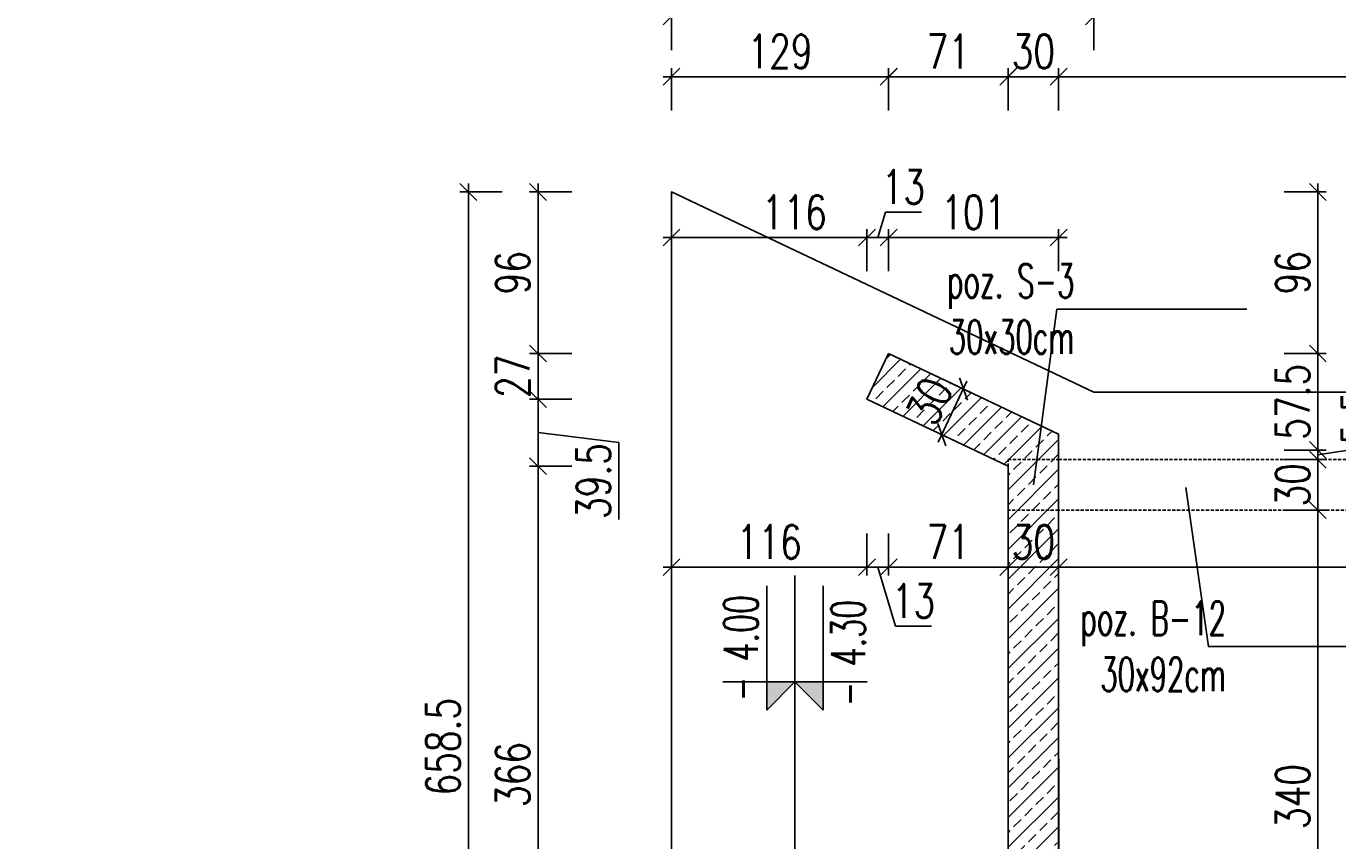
# Model space of a CAD drawing. Header units: millimetres. Extents: x -303 to 588072, y -379 to 357555.
# Tile 12 of 88: x 537426 to 538205, y 333597 to 334080. Entities that reach past the tile are written whole.
import ezdxf

# ---------------------------------------------------------------- set-up
doc = ezdxf.new("R2010")
doc.units = ezdxf.units.MM
doc.header["$LTSCALE"] = 0.15
doc.header["$MEASUREMENT"] = 0
doc.header["$PDSIZE"] = -5
doc.linetypes.add('DASHED', pattern=[19.05, 12.7, -6.35])
for name, color, linetype in [('3', 4, 'Continuous'), ('5', 8, 'Continuous'), ('RFD_1', 2, 'Continuous'), ('RFD_2', 4, 'DASHED'), ('RFD_3', 4, 'Continuous'), ('RFD_5', 8, 'Continuous'), ('RFD_5 @ 10', 8, 'Continuous')]:
    doc.layers.add(name, color=color, linetype=linetype)
doc.styles.get("Standard").update_dxf_attribs({"font": 'simplex.shx', "width": 0.75})
doc.styles.add('txt3', font='simplex.shx', dxfattribs={"width": 0.75, "height": 20})
doc.dimstyles.new('opis 1.1', dxfattribs={"dimscale": 0, "dimtxt": 2, "dimasz": 1, "dimexe": 0.5, "dimexo": 1, "dimgap": 0, "dimtad": 0, "dimdec": 1, "dimrnd": 0.5, "dimdsep": 46, "dimtxsty": 'Standard', "dimblk1": 'OBLIQUE', "dimblk2": 'OBLIQUE', "dimsah": 1, "dimcen": 1, "dimdle": 0.5, "dimclrd": 256, "dimclre": 256, "dimclrt": 4, "dimadec": 0, "dimazin": 2, "dimtm": 1e-09, "dimtfac": 0.75, "dimtdec": 1, "dimtmove": 0, "dimatfit": 3, "dimfxl": 0, "dimtvp": 0.75, "dimtolj": 1, "dimtzin": 0, "dimlwd": -1, "dimlwe": -1, "dimarcsym": 0})

# ---------------------------------------------------------------- blocks, each defined once
blk = doc.blocks.new('_Oblique')
at = {"color": 0, "linetype": 'ByBlock', "lineweight": -2}
blk.add_line((-0.5, -0.5), (0.5, 0.5), dxfattribs=at)
blk = doc.blocks.new('*D1056')
at = {"layer": 'Defpoints', "color": 0, "lineweight": 80}
for p in [(-275.01, 336819), (538047.96, 336819), (1, 0)]:
    blk.add_point(p, dxfattribs=at)
at = {"layer": 'RFD_5'}
for p, q in [((-275.01, -5), (-275.01, 336824)), ((-255.01, 336819), (-280.01, 336819)), ((-255.01, 0), (-280.01, 0))]:
    blk.add_line(p, q, dxfattribs=at)
at = {"layer": 'RFD_5', "xscale": 10, "yscale": 10, "zscale": 10}
for p, rotation in [((-275.01, 336819), 90), ((-275.01, 0), 270)]:
    blk.add_blockref('_Oblique', p, dxfattribs=dict(at, rotation=rotation))
at = {"layer": 'RFD_5', "color": 4, "insert": (-290.01, 168409.5), "char_height": 20, "attachment_point": 5, "rotation": 90}
blk.add_mtext('\\A1;336819', dxfattribs=at)
blk = doc.blocks.new('*D1135')
at = {"layer": 'Defpoints', "color": 0, "lineweight": 80}
for p in [(538009, 333759.03), (538039, 333740.35), (538009, 333736.16)]:
    blk.add_point(p, dxfattribs=at)
at = {"layer": 'RFD_5'}
for p, q in [((538009, 333746.16), (538009, 333764.03)), ((538039, 333750.35), (538039, 333764.03)), ((538044, 333759.03), (538004, 333759.03))]:
    blk.add_line(p, q, dxfattribs=at)
at = {"layer": 'RFD_5', "xscale": 10, "yscale": 10, "zscale": 10, "rotation": 180}
blk.add_blockref('_Oblique', (538009, 333759.03), dxfattribs=at)
at = {"layer": 'RFD_5', "xscale": 10, "yscale": 10, "zscale": 10}
blk.add_blockref('_Oblique', (538039, 333759.03), dxfattribs=at)
at = {"layer": 'RFD_5', "color": 4, "insert": (538024, 333774.03), "char_height": 20, "attachment_point": 5}
blk.add_mtext('\\A1;30', dxfattribs=at)
blk = doc.blocks.new('*D1138')
at = {"layer": 'Defpoints', "color": 0, "lineweight": 80}
for p in [(537809.25, 334050.13), (537809.25, 333981.76), (537938.09, 333885.88)]:
    blk.add_point(p, dxfattribs=at)
at = {"layer": 'RFD_5'}
for p, q in [((537943.09, 334050.13), (537804.25, 334050.13)), ((537809.25, 334030.13), (537809.25, 334055.13)), ((537938.09, 334030.13), (537938.09, 334055.13))]:
    blk.add_line(p, q, dxfattribs=at)
at = {"layer": 'RFD_5', "xscale": 10, "yscale": 10, "zscale": 10, "rotation": 180}
blk.add_blockref('_Oblique', (537809.25, 334050.13), dxfattribs=at)
at = {"layer": 'RFD_5', "xscale": 10, "yscale": 10, "zscale": 10}
blk.add_blockref('_Oblique', (537938.09, 334050.13), dxfattribs=at)
at = {"layer": 'RFD_5', "color": 4, "insert": (537873.67, 334065.13), "char_height": 20, "attachment_point": 5}
blk.add_mtext('\\A1;129', dxfattribs=at)
blk = doc.blocks.new('*D1139')
at = {"layer": 'Defpoints', "color": 0, "lineweight": 80}
for p in [(537925.24, 333858.78), (537809.25, 333759.03), (537809.25, 333739.42)]:
    blk.add_point(p, dxfattribs=at)
at = {"layer": 'RFD_5'}
for p, q in [((537925.24, 333779.03), (537925.24, 333754.03)), ((537809.25, 333749.42), (537809.25, 333764.03)), ((537930.24, 333759.03), (537804.25, 333759.03))]:
    blk.add_line(p, q, dxfattribs=at)
at = {"layer": 'RFD_5', "xscale": 10, "yscale": 10, "zscale": 10, "rotation": 180}
blk.add_blockref('_Oblique', (537809.25, 333759.03), dxfattribs=at)
at = {"layer": 'RFD_5', "xscale": 10, "yscale": 10, "zscale": 10}
blk.add_blockref('_Oblique', (537925.24, 333759.03), dxfattribs=at)
at = {"layer": 'RFD_5', "color": 4, "insert": (537867.24, 333774.03), "char_height": 20, "attachment_point": 5}
blk.add_mtext('\\A1;116', dxfattribs=at)
blk = doc.blocks.new('*D1146')
at = {"layer": 'Defpoints', "color": 0, "lineweight": 80}
for p in [(538729, 334085.88), (538059.88, 333862.91), (538729, 333862.91)]:
    blk.add_point(p, dxfattribs=at)
at = {"layer": 'RFD_5'}
for p, q in [((538059.88, 334065.88), (538059.88, 334090.88)), ((538729, 334065.88), (538729, 334090.88)), ((538054.88, 334085.88), (538734, 334085.88))]:
    blk.add_line(p, q, dxfattribs=at)
at = {"layer": 'RFD_5', "xscale": 10, "yscale": 10, "zscale": 10, "rotation": 180}
blk.add_blockref('_Oblique', (538059.88, 334085.88), dxfattribs=at)
at = {"layer": 'RFD_5', "xscale": 10, "yscale": 10, "zscale": 10}
blk.add_blockref('_Oblique', (538729, 334085.88), dxfattribs=at)
at = {"layer": 'RFD_5', "color": 4, "insert": (538394.44, 334100.88), "char_height": 20, "attachment_point": 5}
blk.add_mtext('\\A1;669', dxfattribs=at)
blk = doc.blocks.new('*D1147')
at = {"layer": 'Defpoints', "color": 0, "lineweight": 80}
for p in [(537809.25, 334085.88), (537809.25, 333867.76), (538059.88, 333862.91)]:
    blk.add_point(p, dxfattribs=at)
at = {"layer": 'RFD_5'}
for p, q in [((537809.25, 334065.88), (537809.25, 334090.88)), ((538059.88, 334065.88), (538059.88, 334090.88)), ((538064.88, 334085.88), (537804.25, 334085.88))]:
    blk.add_line(p, q, dxfattribs=at)
at = {"layer": 'RFD_5', "xscale": 10, "yscale": 10, "zscale": 10, "rotation": 180}
blk.add_blockref('_Oblique', (537809.25, 334085.88), dxfattribs=at)
at = {"layer": 'RFD_5', "xscale": 10, "yscale": 10, "zscale": 10}
blk.add_blockref('_Oblique', (538059.88, 334085.88), dxfattribs=at)
at = {"layer": 'RFD_5', "color": 4, "insert": (537934.56, 334100.88), "char_height": 20, "attachment_point": 5}
blk.add_mtext('\\A1;250.5', dxfattribs=at)
blk = doc.blocks.new('*D1148')
at = {"layer": 'Defpoints', "color": 0, "lineweight": 80}
for p in [(538729, 334120.28), (537809.25, 333981.76), (538729, 333862.91)]:
    blk.add_point(p, dxfattribs=at)
at = {"layer": 'RFD_5'}
for p, q in [((537804.25, 334120.28), (538734, 334120.28)), ((537809.25, 334100.28), (537809.25, 334125.28)), ((538729, 334100.28), (538729, 334125.28))]:
    blk.add_line(p, q, dxfattribs=at)
at = {"layer": 'RFD_5', "xscale": 10, "yscale": 10, "zscale": 10, "rotation": 180}
blk.add_blockref('_Oblique', (537809.25, 334120.28), dxfattribs=at)
at = {"layer": 'RFD_5', "xscale": 10, "yscale": 10, "zscale": 10}
blk.add_blockref('_Oblique', (538729, 334120.28), dxfattribs=at)
at = {"layer": 'RFD_5', "color": 4, "insert": (538269.12, 334135.28), "char_height": 20, "attachment_point": 5}
blk.add_mtext('\\A1;920', dxfattribs=at)
blk = doc.blocks.new('*D1158')
at = {"layer": 'Defpoints', "color": 0, "lineweight": 80}
for p in [(538061.06, 333822.91), (538061.06, 333792.91), (538192.8, 333792.91)]:
    blk.add_point(p, dxfattribs=at)
at = {"layer": 'RFD_5'}
for p, q in [((538192.8, 333827.91), (538192.8, 333787.91)), ((538172.8, 333822.91), (538197.8, 333822.91)), ((538172.8, 333792.91), (538197.8, 333792.91))]:
    blk.add_line(p, q, dxfattribs=at)
at = {"layer": 'RFD_5', "xscale": 10, "yscale": 10, "zscale": 10}
for p, rotation in [((538192.8, 333822.91), 90), ((538192.8, 333792.91), 270)]:
    blk.add_blockref('_Oblique', p, dxfattribs=dict(at, rotation=rotation))
at = {"layer": 'RFD_5', "color": 4, "insert": (538177.8, 333807.91), "char_height": 20, "attachment_point": 5, "rotation": 90}
blk.add_mtext('\\A1;30', dxfattribs=at)
blk = doc.blocks.new('*D1159')
at = {"layer": 'Defpoints', "color": 0, "lineweight": 80}
for p in [(538061.06, 333792.91), (538153.51, 333452.91), (538192.8, 333452.91)]:
    blk.add_point(p, dxfattribs=at)
at = {"layer": 'RFD_5'}
for p, q in [((538192.8, 333797.91), (538192.8, 333447.91)), ((538172.8, 333792.91), (538197.8, 333792.91)), ((538172.8, 333452.91), (538197.8, 333452.91))]:
    blk.add_line(p, q, dxfattribs=at)
at = {"layer": 'RFD_5', "xscale": 10, "yscale": 10, "zscale": 10}
for p, rotation in [((538192.8, 333792.91), 90), ((538192.8, 333452.91), 270)]:
    blk.add_blockref('_Oblique', p, dxfattribs=dict(at, rotation=rotation))
at = {"layer": 'RFD_5', "color": 4, "insert": (538177.8, 333622.91), "char_height": 20, "attachment_point": 5, "rotation": 90}
blk.add_mtext('\\A1;340', dxfattribs=at)
blk = doc.blocks.new('*D1163')
at = {"layer": 'Defpoints', "color": 0, "lineweight": 80}
for p in [(538038.99, 333828.55), (538192.79, 333828.55), (538061.06, 333822.91)]:
    blk.add_point(p, dxfattribs=at)
at = {"layer": 'RFD_5'}
for p, q in [((538232.08, 333863.34), (538232.08, 333831.91)), ((538192.79, 333817.91), (538192.79, 333833.55)), ((538172.79, 333828.55), (538197.79, 333828.55)), ((538232.08, 333831.91), (538192.79, 333825.73)), ((538172.79, 333822.91), (538197.79, 333822.91))]:
    blk.add_line(p, q, dxfattribs=at)
at = {"layer": 'RFD_5', "xscale": 10, "yscale": 10, "zscale": 10}
for p, rotation in [((538192.79, 333828.55), 90), ((538192.79, 333822.91), 270)]:
    blk.add_blockref('_Oblique', p, dxfattribs=dict(at, rotation=rotation))
at = {"layer": 'RFD_5', "color": 4, "insert": (538217.08, 333847.63), "char_height": 20, "attachment_point": 5, "rotation": 90}
blk.add_mtext('\\A1;5.5', dxfattribs=at)
blk = doc.blocks.new('*D1164')
at = {"layer": 'Defpoints', "color": 0, "lineweight": 80}
for p in [(537938.09, 333885.88), (538192.8, 333885.88), (538038.99, 333828.55)]:
    blk.add_point(p, dxfattribs=at)
at = {"layer": 'RFD_5'}
for p, q in [((538192.8, 333823.55), (538192.8, 333890.88)), ((538172.8, 333885.88), (538197.8, 333885.88)), ((538172.8, 333828.55), (538197.8, 333828.55))]:
    blk.add_line(p, q, dxfattribs=at)
at = {"layer": 'RFD_5', "xscale": 10, "yscale": 10, "zscale": 10}
for p, rotation in [((538192.8, 333885.88), 90), ((538192.8, 333828.55), 270)]:
    blk.add_blockref('_Oblique', p, dxfattribs=dict(at, rotation=rotation))
at = {"layer": 'RFD_5', "color": 4, "insert": (538177.8, 333857.22), "char_height": 20, "attachment_point": 5, "rotation": 90}
blk.add_mtext('\\A1;57.5', dxfattribs=at)
blk = doc.blocks.new('*D1165')
at = {"layer": 'Defpoints', "color": 0, "lineweight": 80}
for p in [(537809.25, 333981.76), (538192.8, 333981.76), (537938.09, 333885.88)]:
    blk.add_point(p, dxfattribs=at)
at = {"layer": 'RFD_5'}
for p, q in [((538172.8, 333981.76), (538197.8, 333981.76)), ((538192.8, 333880.88), (538192.8, 333986.76)), ((538172.8, 333885.88), (538197.8, 333885.88))]:
    blk.add_line(p, q, dxfattribs=at)
at = {"layer": 'RFD_5', "xscale": 10, "yscale": 10, "zscale": 10}
for p, rotation in [((538192.8, 333981.76), 90), ((538192.8, 333885.88), 270)]:
    blk.add_blockref('_Oblique', p, dxfattribs=dict(at, rotation=rotation))
at = {"layer": 'RFD_5', "color": 4, "insert": (538177.8, 333933.82), "char_height": 20, "attachment_point": 5, "rotation": 90}
blk.add_mtext('\\A1;96', dxfattribs=at)
blk = doc.blocks.new('*D1166')
at = {"layer": 'Defpoints', "color": 0, "lineweight": 80}
for p in [(537938.09, 333885.88), (537925.24, 333858.78), (537969.59, 333837.75)]:
    blk.add_point(p, dxfattribs=at)
at = {"layer": 'RFD_5'}
for p, q in [((537964.37, 333873.42), (537986.95, 333862.71)), ((537984.58, 333869.37), (537967.44, 333833.23)), ((537951.52, 333846.32), (537974.1, 333835.61))]:
    blk.add_line(p, q, dxfattribs=at)
at = {"layer": 'RFD_5', "xscale": 10, "yscale": 10, "zscale": 10}
for p, rotation in [((537982.44, 333864.85), 64.62817669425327), ((537969.59, 333837.75), 244.6281766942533)]:
    blk.add_blockref('_Oblique', p, dxfattribs=dict(at, rotation=rotation))
at = {"layer": 'RFD_5', "color": 4, "insert": (537962.46, 333857.73), "char_height": 20, "attachment_point": 5, "rotation": 64.62818}
blk.add_mtext('\\A1;30', dxfattribs=at)
blk = doc.blocks.new('*D1167')
at = {"layer": 'Defpoints', "color": 0, "lineweight": 80}
for p in [(537938.09, 333885.88), (537730.1, 333858.78), (537925.23, 333858.78)]:
    blk.add_point(p, dxfattribs=at)
at = {"layer": 'RFD_5'}
for p, q in [((537730.1, 333890.88), (537730.1, 333853.78)), ((537750.1, 333885.88), (537725.1, 333885.88)), ((537750.1, 333858.78), (537725.1, 333858.78))]:
    blk.add_line(p, q, dxfattribs=at)
at = {"layer": 'RFD_5', "xscale": 10, "yscale": 10, "zscale": 10}
for p, rotation in [((537730.1, 333885.88), 90), ((537730.1, 333858.78), 270)]:
    blk.add_blockref('_Oblique', p, dxfattribs=dict(at, rotation=rotation))
at = {"layer": 'RFD_5', "color": 4, "insert": (537715.1, 333872.33), "char_height": 20, "attachment_point": 5, "rotation": 90}
blk.add_mtext('\\A1;27', dxfattribs=at)
blk = doc.blocks.new('*D1168')
at = {"layer": 'Defpoints', "color": 0, "lineweight": 80}
for p in [(537925.23, 333858.78), (537730.1, 333819.04), (538009, 333819.04)]:
    blk.add_point(p, dxfattribs=at)
at = {"layer": 'RFD_5'}
for p, q in [((537730.1, 333863.78), (537730.1, 333814.04)), ((537750.1, 333858.78), (537725.1, 333858.78)), ((537777.98, 333833.04), (537730.1, 333838.91)), ((537777.98, 333787.32), (537777.98, 333833.04)), ((537750.1, 333819.04), (537725.1, 333819.04))]:
    blk.add_line(p, q, dxfattribs=at)
at = {"layer": 'RFD_5', "xscale": 10, "yscale": 10, "zscale": 10}
for p, rotation in [((537730.1, 333858.78), 90), ((537730.1, 333819.04), 270)]:
    blk.add_blockref('_Oblique', p, dxfattribs=dict(at, rotation=rotation))
at = {"layer": 'RFD_5', "color": 4, "insert": (537762.98, 333810.18), "char_height": 20, "attachment_point": 5, "rotation": 90}
blk.add_mtext('\\A1;39.5', dxfattribs=at)
blk = doc.blocks.new('*D1169')
at = {"layer": 'Defpoints', "color": 0, "lineweight": 80}
for p in [(538009, 333819.04), (537730.1, 333452.91), (538109.08, 333452.91)]:
    blk.add_point(p, dxfattribs=at)
at = {"layer": 'RFD_5'}
for p, q in [((537750.1, 333819.04), (537725.1, 333819.04)), ((537730.1, 333824.04), (537730.1, 333447.91)), ((537750.1, 333452.91), (537725.1, 333452.91))]:
    blk.add_line(p, q, dxfattribs=at)
at = {"layer": 'RFD_5', "xscale": 10, "yscale": 10, "zscale": 10}
for p, rotation in [((537730.1, 333819.04), 90), ((537730.1, 333452.91), 270)]:
    blk.add_blockref('_Oblique', p, dxfattribs=dict(at, rotation=rotation))
at = {"layer": 'RFD_5', "color": 4, "insert": (537715.1, 333635.98), "char_height": 20, "attachment_point": 5, "rotation": 90}
blk.add_mtext('\\A1;366', dxfattribs=at)
blk = doc.blocks.new('*D1173')
at = {"layer": 'Defpoints', "color": 0, "lineweight": 80}
for p in [(537730.1, 333981.76), (537809.25, 333981.76), (537938.09, 333885.88)]:
    blk.add_point(p, dxfattribs=at)
at = {"layer": 'RFD_5'}
for p, q in [((537750.1, 333981.76), (537725.1, 333981.76)), ((537730.1, 333880.88), (537730.1, 333986.76)), ((537750.1, 333885.88), (537725.1, 333885.88))]:
    blk.add_line(p, q, dxfattribs=at)
at = {"layer": 'RFD_5', "xscale": 10, "yscale": 10, "zscale": 10}
for p, rotation in [((537730.1, 333981.76), 90), ((537730.1, 333885.88), 270)]:
    blk.add_blockref('_Oblique', p, dxfattribs=dict(at, rotation=rotation))
at = {"layer": 'RFD_5', "color": 4, "insert": (537715.1, 333933.82), "char_height": 20, "attachment_point": 5, "rotation": 90}
blk.add_mtext('\\A1;96', dxfattribs=at)
blk = doc.blocks.new('*D1174')
at = {"layer": 'Defpoints', "color": 0, "lineweight": 80}
for p in [(537688.79, 333981.76), (537809.25, 333981.76), (537838.21, 333323.2)]:
    blk.add_point(p, dxfattribs=at)
at = {"layer": 'RFD_5'}
for p, q in [((537708.79, 333981.76), (537683.79, 333981.76)), ((537688.79, 333318.2), (537688.79, 333986.76)), ((537708.79, 333323.2), (537683.79, 333323.2))]:
    blk.add_line(p, q, dxfattribs=at)
at = {"layer": 'RFD_5', "xscale": 10, "yscale": 10, "zscale": 10}
for p, rotation in [((537688.79, 333981.76), 90), ((537688.79, 333323.2), 270)]:
    blk.add_blockref('_Oblique', p, dxfattribs=dict(at, rotation=rotation))
at = {"layer": 'RFD_5', "color": 4, "insert": (537673.79, 333652.48), "char_height": 20, "attachment_point": 5, "rotation": 90}
blk.add_mtext('\\A1;658.5', dxfattribs=at)
blk = doc.blocks.new('*D1175')
at = {"layer": 'Defpoints', "color": 0, "lineweight": 80}
for p in [(538038.99, 333954.71), (537938.09, 333885.88), (538038.99, 333828.55)]:
    blk.add_point(p, dxfattribs=at)
at = {"layer": 'RFD_5'}
for p, q in [((537938.09, 333934.71), (537938.09, 333959.71)), ((538038.99, 333934.71), (538038.99, 333959.71)), ((537933.09, 333954.71), (538043.99, 333954.71))]:
    blk.add_line(p, q, dxfattribs=at)
at = {"layer": 'RFD_5', "xscale": 10, "yscale": 10, "zscale": 10, "rotation": 180}
blk.add_blockref('_Oblique', (537938.09, 333954.71), dxfattribs=at)
at = {"layer": 'RFD_5', "xscale": 10, "yscale": 10, "zscale": 10}
blk.add_blockref('_Oblique', (538038.99, 333954.71), dxfattribs=at)
at = {"layer": 'RFD_5', "color": 4, "insert": (537988.54, 333969.71), "char_height": 20, "attachment_point": 5}
blk.add_mtext('\\A1;101', dxfattribs=at)
blk = doc.blocks.new('*D1176')
at = {"layer": 'Defpoints', "color": 0, "lineweight": 80}
for p in [(537925.23, 333954.71), (537938.09, 333885.88), (537925.23, 333858.78)]:
    blk.add_point(p, dxfattribs=at)
at = {"layer": 'RFD_5'}
for p, q in [((537936.16, 333969.71), (537931.66, 333954.71)), ((537957.59, 333969.71), (537936.16, 333969.71)), ((537925.23, 333934.71), (537925.23, 333959.71)), ((537938.09, 333934.71), (537938.09, 333959.71)), ((537943.09, 333954.71), (537920.23, 333954.71))]:
    blk.add_line(p, q, dxfattribs=at)
at = {"layer": 'RFD_5', "xscale": 10, "yscale": 10, "zscale": 10, "rotation": 180}
blk.add_blockref('_Oblique', (537925.23, 333954.71), dxfattribs=at)
at = {"layer": 'RFD_5', "xscale": 10, "yscale": 10, "zscale": 10}
blk.add_blockref('_Oblique', (537938.09, 333954.71), dxfattribs=at)
at = {"layer": 'RFD_5', "color": 4, "insert": (537946.88, 333984.71), "char_height": 20, "attachment_point": 5}
blk.add_mtext('\\A1;13', dxfattribs=at)
blk = doc.blocks.new('*D1177')
at = {"layer": 'Defpoints', "color": 0, "lineweight": 80}
for p in [(537809.25, 333954.71), (537809.25, 333867.76), (537925.23, 333858.78)]:
    blk.add_point(p, dxfattribs=at)
at = {"layer": 'RFD_5'}
for p, q in [((537809.25, 333934.71), (537809.25, 333959.71)), ((537925.23, 333934.71), (537925.23, 333959.71)), ((537930.23, 333954.71), (537804.25, 333954.71))]:
    blk.add_line(p, q, dxfattribs=at)
at = {"layer": 'RFD_5', "xscale": 10, "yscale": 10, "zscale": 10, "rotation": 180}
blk.add_blockref('_Oblique', (537809.25, 333954.71), dxfattribs=at)
at = {"layer": 'RFD_5', "xscale": 10, "yscale": 10, "zscale": 10}
blk.add_blockref('_Oblique', (537925.23, 333954.71), dxfattribs=at)
at = {"layer": 'RFD_5', "color": 4, "insert": (537882.18, 333969.71), "char_height": 20, "attachment_point": 5}
blk.add_mtext('\\A1;116', dxfattribs=at)
blk = doc.blocks.new('*D1739')
at = {"layer": 'Defpoints', "color": 0, "lineweight": 80}
for p in [(538038.98, 334050.13), (538038.98, 333822.72), (538434, 333822.91)]:
    blk.add_point(p, dxfattribs=at)
at = {"layer": 'RFD_5'}
for p, q in [((538439, 334050.13), (538033.98, 334050.13)), ((538038.98, 334030.13), (538038.98, 334055.13)), ((538434, 334030.13), (538434, 334055.13))]:
    blk.add_line(p, q, dxfattribs=at)
at = {"layer": 'RFD_5', "xscale": 10, "yscale": 10, "zscale": 10, "rotation": 180}
blk.add_blockref('_Oblique', (538038.98, 334050.13), dxfattribs=at)
at = {"layer": 'RFD_5', "xscale": 10, "yscale": 10, "zscale": 10}
blk.add_blockref('_Oblique', (538434, 334050.13), dxfattribs=at)
at = {"layer": 'RFD_5', "color": 4, "insert": (538236.49, 334065.13), "char_height": 20, "attachment_point": 5}
blk.add_mtext('\\A1;395', dxfattribs=at)
blk = doc.blocks.new('*D1740')
at = {"layer": 'Defpoints', "color": 0, "lineweight": 80}
for p in [(538009, 334050.13), (538009, 333822.91), (538038.98, 333822.72)]:
    blk.add_point(p, dxfattribs=at)
at = {"layer": 'RFD_5'}
for p, q in [((538043.98, 334050.13), (538004, 334050.13)), ((538009, 334030.13), (538009, 334055.13)), ((538038.98, 334030.13), (538038.98, 334055.13))]:
    blk.add_line(p, q, dxfattribs=at)
at = {"layer": 'RFD_5', "xscale": 10, "yscale": 10, "zscale": 10, "rotation": 180}
blk.add_blockref('_Oblique', (538009, 334050.13), dxfattribs=at)
at = {"layer": 'RFD_5', "xscale": 10, "yscale": 10, "zscale": 10}
blk.add_blockref('_Oblique', (538038.98, 334050.13), dxfattribs=at)
at = {"layer": 'RFD_5', "color": 4, "insert": (538023.99, 334065.13), "char_height": 20, "attachment_point": 5}
blk.add_mtext('\\A1;30', dxfattribs=at)
blk = doc.blocks.new('*D1741')
at = {"layer": 'Defpoints', "color": 0, "lineweight": 80}
for p in [(537938.09, 334050.11), (537938.09, 333885.88), (538009, 333822.91)]:
    blk.add_point(p, dxfattribs=at)
at = {"layer": 'RFD_5'}
for p, q in [((538014, 334050.11), (537933.09, 334050.11)), ((537938.09, 334030.11), (537938.09, 334055.11)), ((538009, 334030.11), (538009, 334055.11))]:
    blk.add_line(p, q, dxfattribs=at)
at = {"layer": 'RFD_5', "xscale": 10, "yscale": 10, "zscale": 10, "rotation": 180}
blk.add_blockref('_Oblique', (537938.09, 334050.11), dxfattribs=at)
at = {"layer": 'RFD_5', "xscale": 10, "yscale": 10, "zscale": 10}
blk.add_blockref('_Oblique', (538009, 334050.11), dxfattribs=at)
at = {"layer": 'RFD_5', "color": 4, "insert": (537973.54, 334065.11), "char_height": 20, "attachment_point": 5}
blk.add_mtext('\\A1;71', dxfattribs=at)
blk = doc.blocks.new('*D1742')
at = {"layer": 'Defpoints', "color": 0, "lineweight": 80}
for p in [(537938.09, 333885.88), (537925.24, 333858.78), (537938.09, 333759.03)]:
    blk.add_point(p, dxfattribs=at)
at = {"layer": 'RFD_5'}
for p, q in [((537925.24, 333779.03), (537925.24, 333754.03)), ((537938.09, 333779.03), (537938.09, 333754.03)), ((537920.24, 333759.03), (537943.09, 333759.03)), ((537942.16, 333724.03), (537931.66, 333759.03)), ((537963.59, 333724.03), (537942.16, 333724.03))]:
    blk.add_line(p, q, dxfattribs=at)
at = {"layer": 'RFD_5', "xscale": 10, "yscale": 10, "zscale": 10, "rotation": 180}
blk.add_blockref('_Oblique', (537925.24, 333759.03), dxfattribs=at)
at = {"layer": 'RFD_5', "xscale": 10, "yscale": 10, "zscale": 10}
blk.add_blockref('_Oblique', (537938.09, 333759.03), dxfattribs=at)
at = {"layer": 'RFD_5', "color": 4, "insert": (537952.88, 333739.03), "char_height": 20, "attachment_point": 5}
blk.add_mtext('\\A1;13', dxfattribs=at)
blk = doc.blocks.new('*D1743')
at = {"layer": 'Defpoints', "color": 0, "lineweight": 80}
for p in [(537938.09, 333885.88), (538009, 333759.03), (538009, 333753.36)]:
    blk.add_point(p, dxfattribs=at)
at = {"layer": 'RFD_5'}
for p, q in [((537938.09, 333779.03), (537938.09, 333754.03)), ((538009, 333759.03), (538009, 333764.03)), ((537933.09, 333759.03), (538014, 333759.03))]:
    blk.add_line(p, q, dxfattribs=at)
at = {"layer": 'RFD_5', "xscale": 10, "yscale": 10, "zscale": 10, "rotation": 180}
blk.add_blockref('_Oblique', (537938.09, 333759.03), dxfattribs=at)
at = {"layer": 'RFD_5', "xscale": 10, "yscale": 10, "zscale": 10}
blk.add_blockref('_Oblique', (538009, 333759.03), dxfattribs=at)
at = {"layer": 'RFD_5', "color": 4, "insert": (537973.54, 333774.03), "char_height": 20, "attachment_point": 5}
blk.add_mtext('\\A1;71', dxfattribs=at)
blk = doc.blocks.new('*D1744')
at = {"layer": 'Defpoints', "color": 0, "lineweight": 80}
for p in [(538434, 333792.91), (538434, 333759.03), (538039, 333740.35)]:
    blk.add_point(p, dxfattribs=at)
at = {"layer": 'RFD_5'}
for p, q in [((538434, 333779.03), (538434, 333754.03)), ((538039, 333750.35), (538039, 333764.03)), ((538034, 333759.03), (538439, 333759.03))]:
    blk.add_line(p, q, dxfattribs=at)
at = {"layer": 'RFD_5', "xscale": 10, "yscale": 10, "zscale": 10, "rotation": 180}
blk.add_blockref('_Oblique', (538039, 333759.03), dxfattribs=at)
at = {"layer": 'RFD_5', "xscale": 10, "yscale": 10, "zscale": 10}
blk.add_blockref('_Oblique', (538434, 333759.03), dxfattribs=at)
at = {"layer": 'RFD_5', "color": 4, "insert": (538236.5, 333774.03), "char_height": 20, "attachment_point": 5}
blk.add_mtext('\\A1;395', dxfattribs=at)
blk = doc.blocks.new('324r232')
at = {"layer": 'RFD_5'}
blk.add_hatch(color=256, dxfattribs=at).paths.add_polyline_path([(0, 16.56), (-16.56, 16.56), (0, 0)])
at = {"layer": '5'}
blk.add_line((56.33, 16.56), (-16.56, 16.56), dxfattribs=at)
at = {"layer": 'RFD_5'}
for points in [[(0, 42.33), (0, 16.56)], [(-16.56, 16.56), (0, 0)], [(0, 0), (0, 16.56)]]:
    blk.add_lwpolyline(points, dxfattribs=at)

msp = doc.modelspace()

# ---------------------------------------------------------------- hatches: boundary and pattern name
at = {"layer": 'RFD_5'}
h = msp.add_hatch(dxfattribs=at)
h.set_pattern_fill('ANSI33', color=256, scale=50)
h.set_pattern_definition([(45, (-2407.349, -1002.463), (-8.83883476, 8.83883476), []), (45, (-2398.51, -1002.463), (-8.83883476, 8.83883476), [6.25, -3.125])])
h.paths.add_polyline_path([(537925.23, 333858.78), (538009, 333819.04), (538009, 333272.88), (538039, 333272.88), (538039, 333272.9), (538039.01, 333272.9), (538039.01, 333422.94), (538659, 333422.94), (538659, 333272.88), (538689, 333272.88), (538689, 333272.9), (538689.01, 333272.9), (538689.01, 333452.96), (538689, 333452.96), (538689, 333822.94), (538434, 333822.94), (538434, 333792.94), (538659, 333792.94), (538659, 333452.96), (538039.01, 333452.96), (538039, 333838.02), (537938.09, 333885.88)])

# ---------------------------------------------------------------- linework, layer by layer
at = {"layer": 'RFD_1'}
for points in [[(538689, 333452.94), (538689.01, 333452.94), (538689.01, 333272.88), (538659.01, 333272.88), (538659.01, 333422.94), (538039.01, 333422.94), (538039.01, 333272.88), (538009.01, 333272.88), (538009, 333819.05), (537925.23, 333858.78), (537938.09, 333885.88)], [(538434, 333822.91), (538689, 333822.91), (538689, 333272.86), (538659, 333272.86), (538659, 333422.91), (538039, 333422.91), (538039, 333272.86), (538009, 333272.86), (538009, 333819.04), (537925.24, 333858.78), (537938.09, 333885.88)], [(537938.09, 333885.88), (538039, 333838.02), (538039.01, 333452.94), (538659, 333452.94)], [(538038.98, 333822.91), (538039, 333792.91)], [(538434, 333792.91), (538659, 333792.91), (538659, 333452.91), (538039, 333452.91), (538039, 333792.91)]]:
    msp.add_lwpolyline(points, dxfattribs=at)
at = {"layer": 'RFD_2'}
for points in [[(538009, 333822.91), (538039, 333822.91), (538039, 333792.91), (538009, 333792.91)], [(538038.99, 333822.91), (538434, 333822.91), (538434, 333792.91), (538038.99, 333792.91)]]:
    msp.add_lwpolyline(points, close=True, dxfattribs=at)
at = {"layer": 'RFD_3'}
msp.add_lwpolyline([(538009, 333323.2), (537809.25, 333323.2), (537809.25, 333981.76), (538059.88, 333862.91), (538729, 333862.91), (538729, 333323.2)], dxfattribs=at)
at = {"layer": 'RFD_5'}
for points in [[(538150.68, 333912.12), (538037.92, 333912.12), (538024, 333807.91)], [(538236.12, 333711.92), (538127.88, 333711.92), (538114.48, 333806.33)]]:
    msp.add_lwpolyline(points, dxfattribs=at)
at = {"layer": 'RFD_5', "elevation": -40}
msp.add_lwpolyline([(537882.53, 333754.13), (537882.53, 333531.42), (538023.99, 333347.89)], dxfattribs=at)

# ---------------------------------------------------------------- block references
at = {"layer": 'RFD_5', "yscale": 1.012500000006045, "zscale": 1.012500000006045}
for xscale, rotation in [(1.012500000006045, 90), (-1.012500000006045, 270.0000000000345)]:
    msp.add_blockref('324r232', (537882.53, 333690.99, -40), dxfattribs=dict(at, xscale=xscale, rotation=rotation))

# ---------------------------------------------------------------- texts
at = {"layer": '3', "color": 4, "char_height": 20, "attachment_point": 6, "rotation": 359.99978, "style": 'txt3'}
for s, insert in [('{\\Fsimplex.shx;\\W7.57895; }{\\A1;\\W0.80000x;poz. S-3}\\P{\\Fsimplex.shx;\\W7.57895; }{\\A1;\\W0.80000x;30x30cm}', (538048.36, 333912.3, 40)), ('{\\Fsimplex.shx;\\W8.47368; }{\\A1;\\W0.80000x;poz. B-12}\\P{\\Fsimplex.shx;\\W8.47368; }{\\A1;\\W0.80000x;30x92cm}', (538138.32, 333712.09, 40))]:
    msp.add_mtext(s, dxfattribs=dict(at, insert=insert))
at = {"layer": '3', "char_height": 20.25, "rotation": 90, "style": 'txt3'}
for s, insert, width, attachment_point in [('{\\W0.65;- 4.00}', (537840.34, 333742.57, -40), 129.9198, 3), ('{\\W0.65;- 4.30}', (537924.23, 333739.67, -40), 377.0795, 9)]:
    msp.add_mtext(s, dxfattribs=dict(at, insert=insert, width=width, attachment_point=attachment_point))

# ---------------------------------------------------------------- dimensions: what is measured, and where the dimension line sits
at = {"layer": 'RFD_5 @ 10', "color": 3}
for base, p1, p2, override, picture, middle in [((-275.01, 336819), (1, 0), (538047.96, 336819), {"dimscale": 0, "dimtmove": 1}, '*D1056', (-290.01, 168409.5)), ((537688.79, 333981.76), (537838.21, 333323.2), (537809.25, 333981.76), {"dimscale": 0}, '*D1174', (537673.79, 333652.48)), ((537730.1, 333981.76), (537938.09, 333885.88), (537809.25, 333981.76), {"dimscale": 0, "dimtmove": 1}, '*D1173', (537715.1, 333933.82)), ((538192.8, 333981.76), (537938.09, 333885.88), (537809.25, 333981.76), {"dimscale": 0, "dimtmove": 1}, '*D1165', (538177.8, 333933.82)), ((537730.1, 333858.78), (537938.09, 333885.88), (537925.23, 333858.78), {"dimscale": 0}, '*D1167', (537715.1, 333872.33)), ((538192.8, 333885.88), (538038.99, 333828.55), (537938.09, 333885.88), {"dimscale": 0, "dimtmove": 1}, '*D1164', (538177.8, 333857.22)), ((538192.8, 333792.91), (538061.06, 333822.91), (538061.06, 333792.91), {"dimscale": 0}, '*D1158', (538177.8, 333807.91)), ((537730.1, 333452.91), (538009, 333819.04), (538109.08, 333452.91), {"dimscale": 0, "dimtmove": 1}, '*D1169', (537715.1, 333635.98)), ((538192.8, 333452.91), (538061.06, 333792.91), (538153.51, 333452.91), {"dimscale": 0, "dimtmove": 1}, '*D1159', (538177.8, 333622.91))]:
    dim = msp.add_linear_dim(base=base, p1=p1, p2=p2, angle=90, dimstyle='opis 1.1', override=override, dxfattribs=at)
    dim.commit()
    dim.dimension.update_dxf_attribs({"geometry": picture, "text_midpoint": middle})
for base, p1, p2, override, picture, middle in [((538728.9992, 334120.2757), (537809.246, 333981.7637), (538728.9992, 333862.9142), {"dimscale": 0}, '*D1148', (538269.1226, 334135.2757)), ((537809.25, 334085.88), (538059.88, 333862.91), (537809.25, 333867.76), {"dimscale": 0, "dimtmove": 1}, '*D1147', (537934.56, 334100.88)), ((538729, 334085.88), (538059.88, 333862.91), (538729, 333862.91), {"dimscale": 0}, '*D1146', (538394.44, 334100.88)), ((537809.25, 334050.13), (537938.09, 333885.88), (537809.25, 333981.76), {"dimscale": 0, "dimtmove": 1}, '*D1138', (537873.67, 334065.13)), ((537938.09, 334050.11), (538009, 333822.91), (537938.09, 333885.88), {"dimscale": 0, "dimblk1": 'Oblique', "dimblk2": 'Oblique', "dimtmove": 1}, '*D1741', (537973.54, 334065.11)), ((538009, 334050.13), (538038.98, 333822.72), (538009, 333822.91), {"dimscale": 0, "dimblk1": 'Oblique', "dimblk2": 'Oblique', "dimtmove": 1}, '*D1740', (538023.99, 334065.13)), ((538038.98, 334050.13), (538434, 333822.91), (538038.98, 333822.72), {"dimscale": 0, "dimblk1": 'Oblique', "dimblk2": 'Oblique', "dimtmove": 1}, '*D1739', (538236.49, 334065.13)), ((537925.23, 333954.71), (537938.09, 333885.88), (537925.23, 333858.78), {"dimscale": 0, "dimtmove": 1}, '*D1176', (537936.16, 333984.71)), ((538038.99, 333954.71), (537938.09, 333885.88), (538038.99, 333828.55), {"dimscale": 0}, '*D1175', (537988.54, 333969.71)), ((537938.0905, 333759.0296), (537925.2383, 333858.7832), (537938.0905, 333885.8811), {"dimscale": 0, "dimblk1": 'Oblique', "dimblk2": 'Oblique', "dimtmove": 1}, '*D1742', (537942.1644, 333739.0296)), ((538009, 333759.03), (537938.09, 333885.88), (538009, 333753.36), {"dimscale": 0, "dimblk1": 'Oblique', "dimblk2": 'Oblique', "dimtmove": 1}, '*D1743', (537973.54, 333774.03)), ((537809.25, 333759.03), (537925.24, 333858.78), (537809.25, 333739.42), {"dimscale": 0, "dimtmove": 1}, '*D1139', (537867.24, 333774.03)), ((538009, 333759.03), (538039, 333740.35), (538009, 333736.16), {"dimscale": 0, "dimtmove": 1}, '*D1135', (538024, 333774.03)), ((538434, 333759.03), (538039, 333740.35), (538434, 333792.91), {"dimscale": 0, "dimblk1": 'Oblique', "dimblk2": 'Oblique'}, '*D1744', (538236.5, 333774.03))]:
    dim = msp.add_linear_dim(base=base, p1=p1, p2=p2, dimstyle='opis 1.1', override=override, dxfattribs=at)
    dim.commit()
    dim.dimension.update_dxf_attribs({"geometry": picture, "text_midpoint": middle})
dim = msp.add_linear_dim(base=(537809.25, 333954.71), p1=(537925.23, 333858.78), p2=(537809.25, 333867.76), dimstyle='opis 1.1', override={"dimscale": 0, "dimtmove": 1}, dxfattribs=at)
dim.commit()
dim.dimension.update_dxf_attribs({"geometry": '*D1177', "text_midpoint": (537882.18, 333954.71), "dimtype": 160})
dim = msp.add_aligned_dim(p1=(537938.09, 333885.88), p2=(537925.24, 333858.78), distance=49.08, dimstyle='opis 1.1', override={"dimscale": 0}, dxfattribs=at)
dim.commit()
dim.dimension.update_dxf_attribs({"geometry": '*D1166', "text_midpoint": (537962.46, 333857.73)})
for base, p1, p2, picture, middle in [((537730.1, 333819.04), (537925.23, 333858.78), (538009, 333819.04), '*D1168', (537777.98, 333833.04)), ((538192.79, 333828.55), (538061.06, 333822.91), (538038.99, 333828.55), '*D1163', (538232.08, 333831.91))]:
    dim = msp.add_linear_dim(base=base, p1=p1, p2=p2, angle=90, dimstyle='opis 1.1', override={"dimscale": 0, "dimtmove": 1}, dxfattribs=at)
    dim.commit()
    dim.dimension.update_dxf_attribs({"geometry": picture, "text_midpoint": middle, "dimtype": 160})

doc.saveas('drawing.dxf')
